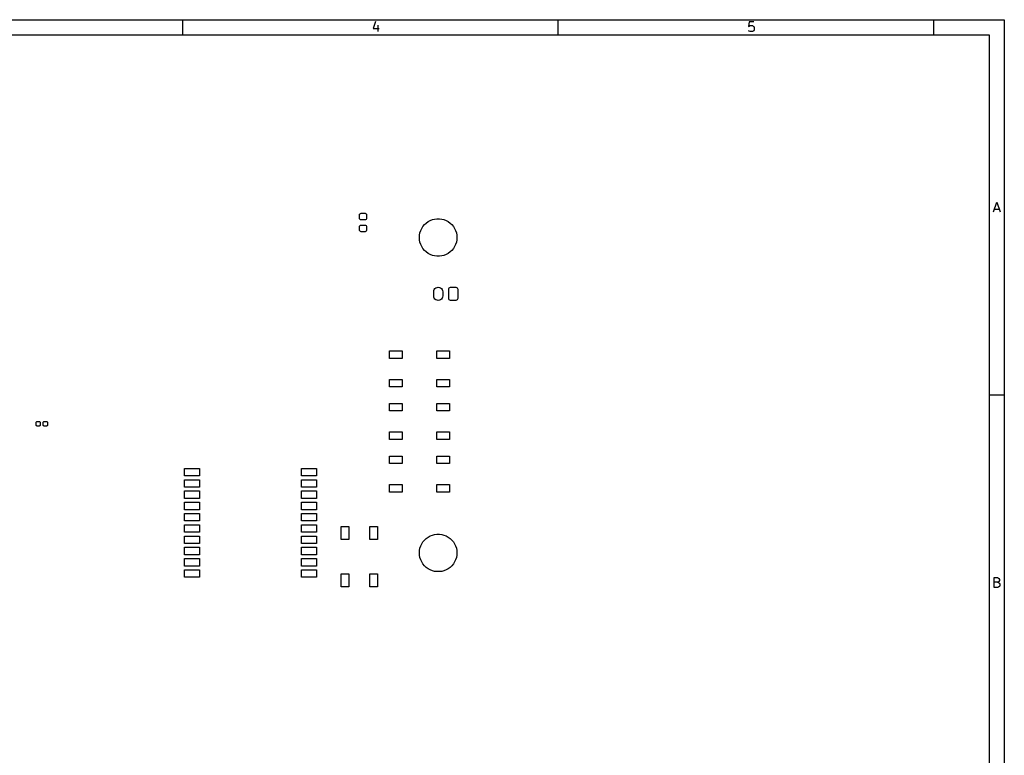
# Model space of a CAD drawing. Extents: x 0.4 to 10.6, y -8.1 to -0.4.
# Tile 4 of 4: x 5.4 to 10.6, y -4.3 to -0.4. Entities that reach past the tile are written whole.
import ezdxf

# ---------------------------------------------------------------- set-up
doc = ezdxf.new("R2010")
doc.units = 0
doc.header["$MEASUREMENT"] = 0
doc.layers.add('BLACK', color=7, linetype='CONTINUOUS')

msp = doc.modelspace()

# ---------------------------------------------------------------- linework, layer by layer
at = {"layer": 'BLACK', "linetype": 'CONTINUOUS'}
for p, q in [((0.393701, -0.393701), (10.6063, -0.393701)), ((6.29921, -0.472441), (6.29921, -0.393701)), ((7.30928, -0.402823), (7.2971, -0.439381)), ((8.26772, -0.472441), (8.26772, -0.393701)), ((9.26804, -0.40526), (9.2656, -0.429632)), ((9.29241, -0.40526), (9.26804, -0.40526)), ((10.2362, -0.472441), (10.2362, -0.393701)), ((10.6063, -0.393701), (10.6063, -8.1063)), ((7.2971, -0.439381), (7.32878, -0.439381)), ((7.32147, -0.42232), (7.32147, -0.456441)), ((9.2656, -0.429632), (9.26804, -0.427195)), ((9.26804, -0.454004), (9.2656, -0.451567)), ((9.26804, -0.427195), (9.27291, -0.424758)), ((9.27291, -0.456441), (9.26804, -0.454004)), ((9.27291, -0.424758), (9.2851, -0.424758)), ((9.2851, -0.456441), (9.27291, -0.456441)), ((9.2851, -0.424758), (9.28997, -0.427195)), ((9.28997, -0.454004), (9.2851, -0.456441)), ((9.28997, -0.427195), (9.29241, -0.429632)), ((9.29241, -0.451567), (9.28997, -0.454004)), ((9.29241, -0.429632), (9.29485, -0.434506)), ((9.29485, -0.446692), (9.29241, -0.451567)), ((9.29485, -0.434506), (9.29485, -0.446692)), ((0.472441, -0.472441), (10.5276, -0.472441)), ((10.5276, -0.472441), (10.5276, -8.02756)), ((10.5499, -1.40132), (10.5669, -1.35014)), ((10.5547, -1.3867), (10.5791, -1.3867)), ((10.5669, -1.35014), (10.584, -1.40132)), ((7.22539, -1.41708), (7.22605, -1.41378)), ((7.22539, -1.4343), (7.22539, -1.41708)), ((7.22605, -1.4376), (7.22539, -1.4343)), ((7.22605, -1.41378), (7.22792, -1.41099)), ((7.22792, -1.44039), (7.22605, -1.4376)), ((7.22792, -1.41099), (7.23071, -1.40912)), ((7.23071, -1.44226), (7.22792, -1.44039)), ((7.23071, -1.40912), (7.23401, -1.40846)), ((7.23401, -1.44291), (7.23071, -1.44226)), ((7.23401, -1.40846), (7.25418, -1.40846)), ((7.25418, -1.44291), (7.23401, -1.44291)), ((7.25418, -1.40846), (7.25748, -1.40912)), ((7.25748, -1.44226), (7.25418, -1.44291)), ((7.25748, -1.40912), (7.26027, -1.41099)), ((7.26027, -1.44039), (7.25748, -1.44226)), ((7.26027, -1.41099), (7.26214, -1.41378)), ((7.26214, -1.4376), (7.26027, -1.44039)), ((7.26214, -1.41378), (7.2628, -1.41708)), ((7.2628, -1.4343), (7.26214, -1.4376)), ((7.2628, -1.41708), (7.2628, -1.4343)), ((7.59589, -1.44638), (7.60738, -1.44183)), ((7.60738, -1.44183), (7.61935, -1.43875)), ((7.61935, -1.43875), (7.63162, -1.4372)), ((7.63162, -1.4372), (7.64398, -1.4372)), ((7.64398, -1.4372), (7.65624, -1.43875)), ((7.65624, -1.43875), (7.66821, -1.44183)), ((7.66821, -1.44183), (7.6797, -1.44638)), ((7.22539, -1.47908), (7.22605, -1.47579)), ((7.22539, -1.49631), (7.22539, -1.47908)), ((7.22605, -1.4996), (7.22539, -1.49631)), ((7.22605, -1.47579), (7.22792, -1.47299)), ((7.22792, -1.47299), (7.23071, -1.47113)), ((7.23071, -1.47113), (7.23401, -1.47047)), ((7.23401, -1.47047), (7.25418, -1.47047)), ((7.25418, -1.47047), (7.25748, -1.47113)), ((7.25748, -1.47113), (7.26027, -1.47299)), ((7.26027, -1.47299), (7.26214, -1.47579)), ((7.26214, -1.47579), (7.2628, -1.47908)), ((7.2628, -1.49631), (7.26214, -1.4996)), ((7.2628, -1.47908), (7.2628, -1.49631)), ((7.54628, -1.4992), (7.55154, -1.48802)), ((7.55154, -1.48802), (7.55817, -1.47758)), ((7.55817, -1.47758), (7.56605, -1.46806)), ((7.56605, -1.46806), (7.57506, -1.4596)), ((7.57506, -1.4596), (7.58506, -1.45233)), ((7.58506, -1.45233), (7.59589, -1.44638)), ((7.6797, -1.44638), (7.69053, -1.45233)), ((7.69053, -1.45233), (7.70053, -1.4596)), ((7.70053, -1.4596), (7.70954, -1.46806)), ((7.70954, -1.46806), (7.71742, -1.47758)), ((7.71742, -1.47758), (7.72405, -1.48802)), ((7.72405, -1.48802), (7.72931, -1.4992)), ((7.22792, -1.5024), (7.22605, -1.4996)), ((7.23071, -1.50427), (7.22792, -1.5024)), ((7.23401, -1.50492), (7.23071, -1.50427)), ((7.25418, -1.50492), (7.23401, -1.50492)), ((7.25748, -1.50427), (7.25418, -1.50492)), ((7.26027, -1.5024), (7.25748, -1.50427)), ((7.26214, -1.4996), (7.26027, -1.5024)), ((7.53937, -1.53543), (7.54015, -1.5231)), ((7.54015, -1.54777), (7.53937, -1.53543)), ((7.54015, -1.5231), (7.54246, -1.51096)), ((7.54246, -1.55991), (7.54015, -1.54777)), ((7.54246, -1.51096), (7.54628, -1.4992)), ((7.72931, -1.4992), (7.73313, -1.51096)), ((7.73313, -1.51096), (7.73544, -1.5231)), ((7.73544, -1.54777), (7.73313, -1.55991)), ((7.73544, -1.5231), (7.73622, -1.53543)), ((7.73622, -1.53543), (7.73544, -1.54777)), ((7.54628, -1.57167), (7.54246, -1.55991)), ((7.55154, -1.58285), (7.54628, -1.57167)), ((7.55817, -1.59329), (7.55154, -1.58285)), ((7.56605, -1.60281), (7.55817, -1.59329)), ((7.71742, -1.59329), (7.70954, -1.60281)), ((7.72405, -1.58285), (7.71742, -1.59329)), ((7.72931, -1.57167), (7.72405, -1.58285)), ((7.73313, -1.55991), (7.72931, -1.57167)), ((7.57506, -1.61127), (7.56605, -1.60281)), ((7.58506, -1.61854), (7.57506, -1.61127)), ((7.59589, -1.62449), (7.58506, -1.61854)), ((7.60738, -1.62904), (7.59589, -1.62449)), ((7.61935, -1.63211), (7.60738, -1.62904)), ((7.63162, -1.63366), (7.61935, -1.63211)), ((7.64398, -1.63366), (7.63162, -1.63366)), ((7.65624, -1.63211), (7.64398, -1.63366)), ((7.66821, -1.62904), (7.65624, -1.63211)), ((7.6797, -1.62449), (7.66821, -1.62904)), ((7.69053, -1.61854), (7.6797, -1.62449)), ((7.70053, -1.61127), (7.69053, -1.61854)), ((7.70954, -1.60281), (7.70053, -1.61127)), ((7.61734, -1.80807), (7.62109, -1.80318)), ((7.62109, -1.80318), (7.62598, -1.79942)), ((7.62598, -1.79942), (7.63168, -1.79706)), ((7.63168, -1.79706), (7.6378, -1.79626)), ((7.6378, -1.79626), (7.64391, -1.79706)), ((7.64391, -1.79706), (7.64961, -1.79942)), ((7.64961, -1.79942), (7.6545, -1.80318)), ((7.6545, -1.80318), (7.65825, -1.80807)), ((7.69291, -1.8061), (7.69366, -1.80234)), ((7.69291, -1.85531), (7.69291, -1.8061)), ((7.69366, -1.80234), (7.6958, -1.79914)), ((7.6958, -1.79914), (7.69899, -1.79701)), ((7.69899, -1.79701), (7.70276, -1.79626)), ((7.70276, -1.79626), (7.73031, -1.79626)), ((7.73031, -1.79626), (7.73408, -1.79701)), ((7.73408, -1.79701), (7.73727, -1.79914)), ((7.73727, -1.79914), (7.73941, -1.80234)), ((7.73941, -1.80234), (7.74016, -1.8061)), ((7.74016, -1.8061), (7.74016, -1.85531)), ((7.61417, -1.81988), (7.61498, -1.81377)), ((7.61417, -1.84154), (7.61417, -1.81988)), ((7.61498, -1.84765), (7.61417, -1.84154)), ((7.61498, -1.81377), (7.61734, -1.80807)), ((7.61734, -1.85335), (7.61498, -1.84765)), ((7.62109, -1.85824), (7.61734, -1.85335)), ((7.62598, -1.86199), (7.62109, -1.85824)), ((7.6545, -1.85824), (7.64961, -1.86199)), ((7.65825, -1.85335), (7.6545, -1.85824)), ((7.65825, -1.80807), (7.66061, -1.81377)), ((7.66061, -1.84765), (7.65825, -1.85335)), ((7.66061, -1.81377), (7.66142, -1.81988)), ((7.66142, -1.84154), (7.66061, -1.84765)), ((7.66142, -1.81988), (7.66142, -1.84154)), ((7.69366, -1.85908), (7.69291, -1.85531)), ((7.74016, -1.85531), (7.73941, -1.85908)), ((7.63168, -1.86435), (7.62598, -1.86199)), ((7.6378, -1.86516), (7.63168, -1.86435)), ((7.64391, -1.86435), (7.6378, -1.86516)), ((7.64961, -1.86199), (7.64391, -1.86435)), ((7.6958, -1.86227), (7.69366, -1.85908)), ((7.69899, -1.86441), (7.6958, -1.86227)), ((7.70276, -1.86516), (7.69899, -1.86441)), ((7.73031, -1.86516), (7.70276, -1.86516)), ((7.73408, -1.86441), (7.73031, -1.86516)), ((7.73727, -1.86227), (7.73408, -1.86441)), ((7.73941, -1.85908), (7.73727, -1.86227)), ((7.38189, -2.16929), (7.38189, -2.12992)), ((7.38189, -2.12992), (7.44882, -2.12992)), ((7.44882, -2.12992), (7.44882, -2.16929)), ((7.62992, -2.16929), (7.62992, -2.12992)), ((7.62992, -2.12992), (7.69685, -2.12992)), ((7.69685, -2.12992), (7.69685, -2.16929)), ((7.44882, -2.16929), (7.38189, -2.16929)), ((7.69685, -2.16929), (7.62992, -2.16929)), ((7.38189, -2.3189), (7.38189, -2.27953)), ((7.38189, -2.27953), (7.44882, -2.27953)), ((7.44882, -2.3189), (7.38189, -2.3189)), ((7.44882, -2.27953), (7.44882, -2.3189)), ((7.62992, -2.3189), (7.62992, -2.27953)), ((7.62992, -2.27953), (7.69685, -2.27953)), ((7.69685, -2.3189), (7.62992, -2.3189)), ((7.69685, -2.27953), (7.69685, -2.3189)), ((10.6063, -2.3622), (10.5276, -2.3622)), ((7.38189, -2.44488), (7.38189, -2.40551)), ((7.38189, -2.40551), (7.44882, -2.40551)), ((7.44882, -2.40551), (7.44882, -2.44488)), ((7.62992, -2.44488), (7.62992, -2.40551)), ((7.62992, -2.40551), (7.69685, -2.40551)), ((7.69685, -2.40551), (7.69685, -2.44488)), ((7.44882, -2.44488), (7.38189, -2.44488)), ((7.69685, -2.44488), (7.62992, -2.44488)), ((5.52913, -2.50512), (5.52955, -2.50301)), ((5.52913, -2.5185), (5.52913, -2.50512)), ((5.52955, -2.52061), (5.52913, -2.5185)), ((5.52955, -2.50301), (5.53075, -2.50122)), ((5.53075, -2.5224), (5.52955, -2.52061)), ((5.53075, -2.50122), (5.53254, -2.50003)), ((5.53254, -2.5236), (5.53075, -2.5224)), ((5.53254, -2.50003), (5.53465, -2.49961)), ((5.53465, -2.52402), (5.53254, -2.5236)), ((5.53465, -2.49961), (5.54567, -2.49961)), ((5.54567, -2.52402), (5.53465, -2.52402)), ((5.54567, -2.49961), (5.54778, -2.50003)), ((5.54778, -2.5236), (5.54567, -2.52402)), ((5.54778, -2.50003), (5.54957, -2.50122)), ((5.54957, -2.5224), (5.54778, -2.5236)), ((5.54957, -2.50122), (5.55076, -2.50301)), ((5.55076, -2.52061), (5.54957, -2.5224)), ((5.55076, -2.50301), (5.55118, -2.50512)), ((5.55118, -2.5185), (5.55076, -2.52061)), ((5.55118, -2.50512), (5.55118, -2.5185)), ((5.56693, -2.50512), (5.56735, -2.50301)), ((5.56693, -2.5185), (5.56693, -2.50512)), ((5.56735, -2.52061), (5.56693, -2.5185)), ((5.56735, -2.50301), (5.56854, -2.50122)), ((5.56854, -2.5224), (5.56735, -2.52061)), ((5.56854, -2.50122), (5.57033, -2.50003)), ((5.57033, -2.5236), (5.56854, -2.5224)), ((5.57033, -2.50003), (5.57244, -2.49961)), ((5.57244, -2.52402), (5.57033, -2.5236)), ((5.57244, -2.49961), (5.58346, -2.49961)), ((5.58346, -2.52402), (5.57244, -2.52402)), ((5.58346, -2.49961), (5.58557, -2.50003)), ((5.58557, -2.5236), (5.58346, -2.52402)), ((5.58557, -2.50003), (5.58736, -2.50122)), ((5.58736, -2.5224), (5.58557, -2.5236)), ((5.58736, -2.50122), (5.58856, -2.50301)), ((5.58856, -2.52061), (5.58736, -2.5224)), ((5.58856, -2.50301), (5.58898, -2.50512)), ((5.58898, -2.5185), (5.58856, -2.52061)), ((5.58898, -2.50512), (5.58898, -2.5185)), ((7.38189, -2.59449), (7.38189, -2.55512)), ((7.38189, -2.55512), (7.44882, -2.55512)), ((7.44882, -2.55512), (7.44882, -2.59449)), ((7.62992, -2.59449), (7.62992, -2.55512)), ((7.62992, -2.55512), (7.69685, -2.55512)), ((7.69685, -2.55512), (7.69685, -2.59449)), ((7.44882, -2.59449), (7.38189, -2.59449)), ((7.69685, -2.59449), (7.62992, -2.59449)), ((7.38189, -2.72047), (7.38189, -2.6811)), ((7.38189, -2.6811), (7.44882, -2.6811)), ((7.44882, -2.6811), (7.44882, -2.72047)), ((7.62992, -2.72047), (7.62992, -2.6811)), ((7.62992, -2.6811), (7.69685, -2.6811)), ((7.69685, -2.6811), (7.69685, -2.72047)), ((7.44882, -2.72047), (7.38189, -2.72047)), ((7.69685, -2.72047), (7.62992, -2.72047)), ((6.30709, -2.78543), (6.30709, -2.74606)), ((6.30709, -2.74606), (6.38583, -2.74606)), ((6.38583, -2.78543), (6.30709, -2.78543)), ((6.38583, -2.74606), (6.38583, -2.78543)), ((6.92126, -2.78543), (6.92126, -2.74606)), ((6.92126, -2.74606), (7, -2.74606)), ((7, -2.78543), (6.92126, -2.78543)), ((7, -2.74606), (7, -2.78543)), ((6.30709, -2.84449), (6.30709, -2.80512)), ((6.30709, -2.80512), (6.38583, -2.80512)), ((6.38583, -2.80512), (6.38583, -2.84449)), ((6.92126, -2.84449), (6.92126, -2.80512)), ((6.92126, -2.80512), (7, -2.80512)), ((7, -2.80512), (7, -2.84449)), ((7.38189, -2.87008), (7.38189, -2.83071)), ((7.38189, -2.83071), (7.44882, -2.83071)), ((7.44882, -2.83071), (7.44882, -2.87008)), ((7.62992, -2.87008), (7.62992, -2.83071)), ((7.62992, -2.83071), (7.69685, -2.83071)), ((7.69685, -2.83071), (7.69685, -2.87008)), ((6.38583, -2.84449), (6.30709, -2.84449)), ((6.30709, -2.90354), (6.30709, -2.86417)), ((6.30709, -2.86417), (6.38583, -2.86417)), ((6.38583, -2.86417), (6.38583, -2.90354)), ((7, -2.84449), (6.92126, -2.84449)), ((6.92126, -2.90354), (6.92126, -2.86417)), ((6.92126, -2.86417), (7, -2.86417)), ((7, -2.86417), (7, -2.90354)), ((7.44882, -2.87008), (7.38189, -2.87008)), ((7.69685, -2.87008), (7.62992, -2.87008)), ((6.38583, -2.90354), (6.30709, -2.90354)), ((6.30709, -2.9626), (6.30709, -2.92323)), ((6.30709, -2.92323), (6.38583, -2.92323)), ((6.38583, -2.92323), (6.38583, -2.9626)), ((7, -2.90354), (6.92126, -2.90354)), ((6.92126, -2.9626), (6.92126, -2.92323)), ((6.92126, -2.92323), (7, -2.92323)), ((7, -2.92323), (7, -2.9626)), ((6.38583, -2.9626), (6.30709, -2.9626)), ((6.30709, -3.02165), (6.30709, -2.98228)), ((6.30709, -2.98228), (6.38583, -2.98228)), ((6.38583, -2.98228), (6.38583, -3.02165)), ((7, -2.9626), (6.92126, -2.9626)), ((6.92126, -3.02165), (6.92126, -2.98228)), ((6.92126, -2.98228), (7, -2.98228)), ((7, -2.98228), (7, -3.02165)), ((6.38583, -3.02165), (6.30709, -3.02165)), ((6.30709, -3.08071), (6.30709, -3.04134)), ((6.30709, -3.04134), (6.38583, -3.04134)), ((6.38583, -3.04134), (6.38583, -3.08071)), ((7, -3.02165), (6.92126, -3.02165)), ((6.92126, -3.08071), (6.92126, -3.04134)), ((6.92126, -3.04134), (7, -3.04134)), ((7, -3.04134), (7, -3.08071)), ((6.38583, -3.08071), (6.30709, -3.08071)), ((7, -3.08071), (6.92126, -3.08071)), ((7.12992, -3.11811), (7.12992, -3.05118)), ((7.12992, -3.05118), (7.16929, -3.05118)), ((7.16929, -3.05118), (7.16929, -3.11811)), ((7.27953, -3.11811), (7.27953, -3.05118)), ((7.27953, -3.05118), (7.3189, -3.05118)), ((7.3189, -3.05118), (7.3189, -3.11811)), ((7.59589, -3.09992), (7.60738, -3.09537)), ((7.60738, -3.09537), (7.61935, -3.09229)), ((7.61935, -3.09229), (7.63162, -3.09075)), ((7.63162, -3.09075), (7.64398, -3.09075)), ((7.64398, -3.09075), (7.65624, -3.09229)), ((7.65624, -3.09229), (7.66821, -3.09537)), ((7.66821, -3.09537), (7.6797, -3.09992)), ((6.30709, -3.13976), (6.30709, -3.10039)), ((6.30709, -3.10039), (6.38583, -3.10039)), ((6.38583, -3.13976), (6.30709, -3.13976)), ((6.38583, -3.10039), (6.38583, -3.13976)), ((6.92126, -3.13976), (6.92126, -3.10039)), ((6.92126, -3.10039), (7, -3.10039)), ((7, -3.13976), (6.92126, -3.13976)), ((7, -3.10039), (7, -3.13976)), ((7.16929, -3.11811), (7.12992, -3.11811)), ((7.3189, -3.11811), (7.27953, -3.11811)), ((7.54628, -3.15274), (7.55154, -3.14156)), ((7.55154, -3.14156), (7.55817, -3.13112)), ((7.55817, -3.13112), (7.56605, -3.1216)), ((7.56605, -3.1216), (7.57506, -3.11314)), ((7.57506, -3.11314), (7.58506, -3.10587)), ((7.58506, -3.10587), (7.59589, -3.09992)), ((7.6797, -3.09992), (7.69053, -3.10587)), ((7.69053, -3.10587), (7.70053, -3.11314)), ((7.70053, -3.11314), (7.70954, -3.1216)), ((7.70954, -3.1216), (7.71742, -3.13112)), ((7.71742, -3.13112), (7.72405, -3.14156)), ((7.72405, -3.14156), (7.72931, -3.15274)), ((6.30709, -3.19882), (6.30709, -3.15945)), ((6.30709, -3.15945), (6.38583, -3.15945)), ((6.38583, -3.19882), (6.30709, -3.19882)), ((6.38583, -3.15945), (6.38583, -3.19882)), ((6.92126, -3.19882), (6.92126, -3.15945)), ((6.92126, -3.15945), (7, -3.15945)), ((7, -3.19882), (6.92126, -3.19882)), ((7, -3.15945), (7, -3.19882)), ((7.53937, -3.18898), (7.54015, -3.17664)), ((7.54015, -3.20131), (7.53937, -3.18898)), ((7.54015, -3.17664), (7.54246, -3.1645)), ((7.54246, -3.1645), (7.54628, -3.15274)), ((7.72931, -3.15274), (7.73313, -3.1645)), ((7.73313, -3.1645), (7.73544, -3.17664)), ((7.73544, -3.17664), (7.73622, -3.18898)), ((7.73622, -3.18898), (7.73544, -3.20131)), ((6.30709, -3.25787), (6.30709, -3.2185)), ((6.30709, -3.2185), (6.38583, -3.2185)), ((6.38583, -3.2185), (6.38583, -3.25787)), ((6.92126, -3.25787), (6.92126, -3.2185)), ((6.92126, -3.2185), (7, -3.2185)), ((7, -3.2185), (7, -3.25787)), ((7.54246, -3.21345), (7.54015, -3.20131)), ((7.54628, -3.22521), (7.54246, -3.21345)), ((7.55154, -3.23639), (7.54628, -3.22521)), ((7.55817, -3.24683), (7.55154, -3.23639)), ((7.56605, -3.25635), (7.55817, -3.24683)), ((7.71742, -3.24683), (7.70954, -3.25635)), ((7.72405, -3.23639), (7.71742, -3.24683)), ((7.72931, -3.22521), (7.72405, -3.23639)), ((7.73313, -3.21345), (7.72931, -3.22521)), ((7.73544, -3.20131), (7.73313, -3.21345)), ((6.38583, -3.25787), (6.30709, -3.25787)), ((6.30709, -3.31693), (6.30709, -3.27756)), ((6.30709, -3.27756), (6.38583, -3.27756)), ((6.38583, -3.27756), (6.38583, -3.31693)), ((7, -3.25787), (6.92126, -3.25787)), ((6.92126, -3.31693), (6.92126, -3.27756)), ((6.92126, -3.27756), (7, -3.27756)), ((7, -3.27756), (7, -3.31693)), ((7.12992, -3.36614), (7.12992, -3.29921)), ((7.12992, -3.29921), (7.16929, -3.29921)), ((7.16929, -3.29921), (7.16929, -3.36614)), ((7.27953, -3.36614), (7.27953, -3.29921)), ((7.27953, -3.29921), (7.3189, -3.29921)), ((7.3189, -3.29921), (7.3189, -3.36614)), ((7.57506, -3.26481), (7.56605, -3.25635)), ((7.58506, -3.27208), (7.57506, -3.26481)), ((7.59589, -3.27803), (7.58506, -3.27208)), ((7.60738, -3.28258), (7.59589, -3.27803)), ((7.61935, -3.28566), (7.60738, -3.28258)), ((7.63162, -3.28721), (7.61935, -3.28566)), ((7.64398, -3.28721), (7.63162, -3.28721)), ((7.65624, -3.28566), (7.64398, -3.28721)), ((7.66821, -3.28258), (7.65624, -3.28566)), ((7.6797, -3.27803), (7.66821, -3.28258)), ((7.69053, -3.27208), (7.6797, -3.27803)), ((7.70053, -3.26481), (7.69053, -3.27208)), ((7.70954, -3.25635), (7.70053, -3.26481)), ((6.38583, -3.31693), (6.30709, -3.31693)), ((7, -3.31693), (6.92126, -3.31693)), ((10.5535, -3.36983), (10.5535, -3.31865)), ((10.5535, -3.31865), (10.5706, -3.31865)), ((10.5706, -3.34302), (10.5535, -3.34302)), ((10.5706, -3.31865), (10.5755, -3.32108)), ((10.5755, -3.34058), (10.5706, -3.34302)), ((10.5706, -3.34302), (10.5779, -3.34545)), ((10.5755, -3.32108), (10.5779, -3.32352)), ((10.5779, -3.33814), (10.5755, -3.34058)), ((10.5779, -3.32352), (10.5803, -3.32839)), ((10.5803, -3.33327), (10.5779, -3.33814)), ((10.5779, -3.34545), (10.5803, -3.34789)), ((10.5803, -3.32839), (10.5803, -3.33327)), ((10.5803, -3.34789), (10.5828, -3.35277)), ((10.5828, -3.35277), (10.5828, -3.36008)), ((7.16929, -3.36614), (7.12992, -3.36614)), ((7.3189, -3.36614), (7.27953, -3.36614)), ((10.573, -3.36983), (10.5535, -3.36983)), ((10.5779, -3.36739), (10.573, -3.36983)), ((10.5803, -3.36495), (10.5779, -3.36739)), ((10.5828, -3.36008), (10.5803, -3.36495))]:
    msp.add_line(p, q, dxfattribs=at)

doc.saveas('drawing.dxf')
